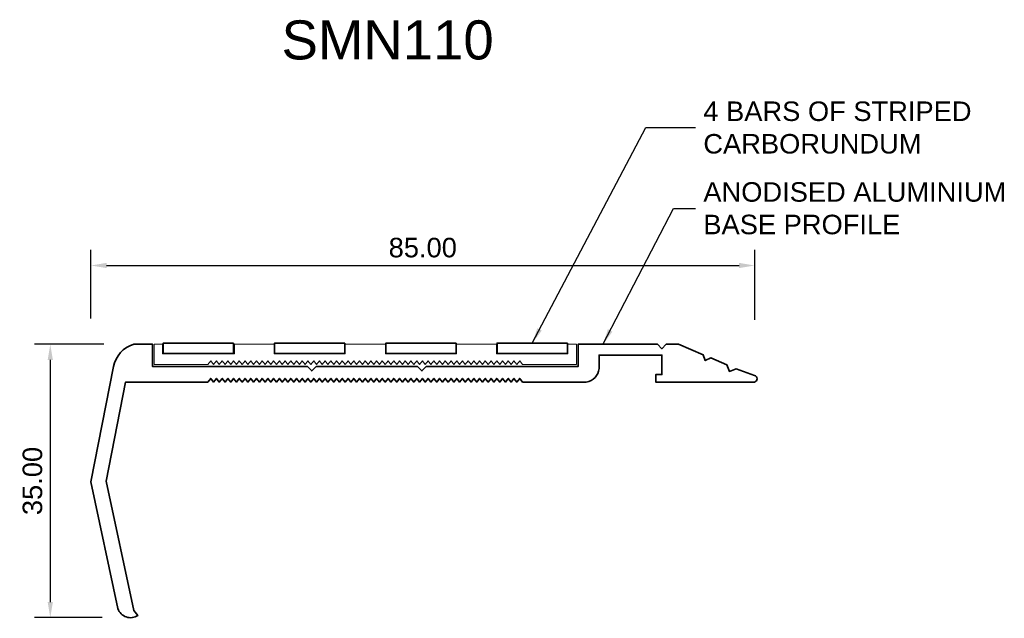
# Model space of a CAD drawing. Header units: millimetres. Extents: x -14 to 113, y -30 to 46.
import ezdxf

# ---------------------------------------------------------------- set-up
doc = ezdxf.new("R2010")
doc.units = ezdxf.units.MM
for name, color, linetype, lineweight in [('FS-DETAIL', 3, 'Continuous', 35), ('FS-DETAIL-THIN', 8, 'Continuous', 13), ('FS-DIM', 14, 'Continuous', 15), ('FS-TEXT', 7, 'Continuous', 25)]:
    doc.layers.add(name, color=color, linetype=linetype, lineweight=lineweight)
doc.styles.add('Arial', font='arial.ttf', dxfattribs={"height": 2.5})
doc.dimstyles.new('Diagonal_2.5mm Arial', dxfattribs={"dimtxt": 2.5, "dimasz": 2, "dimexe": 2, "dimexo": 3, "dimgap": 1, "dimtad": 1, "dimzin": 0, "dimdsep": 46, "dimtxsty": 'Arial', "dimcen": 2, "dimdle": 4, "dimclrd": 256, "dimclre": 256, "dimclrt": 50, "dimaunit": 1, "dimadec": 0, "dimazin": 0, "dimtfac": 1, "dimtix": 1, "dimtmove": 2, "dimatfit": 3, "dimfxl": 1, "dimtvp": 1, "dimtolj": 1, "dimtzin": 0, "dimarcsym": 0})
doc.dimstyles.new('Diagonal_2.5mm Arial$7', dxfattribs={"dimtxt": 2.5, "dimasz": 2, "dimexe": 2, "dimexo": 3, "dimgap": 1, "dimtad": 0, "dimzin": 0, "dimdsep": 46, "dimtxsty": 'Arial', "dimcen": 2, "dimdle": 4, "dimclrd": 1, "dimclre": 256, "dimclrt": 7, "dimaunit": 1, "dimadec": 0, "dimazin": 0, "dimtfac": 1, "dimtix": 1, "dimtmove": 2, "dimatfit": 3, "dimfxl": 1, "dimtvp": 1, "dimtolj": 1, "dimtzin": 0, "dimarcsym": 0})

# ---------------------------------------------------------------- blocks, each defined once
blk = doc.blocks.new('*D0')
at = {"layer": 'Defpoints', "color": 0, "transparency": 16777216}
for p in [(80.57, 14.93), (-4.44, 5.14), (80.57, 4.97)]:
    blk.add_point(p, dxfattribs=at)
at = {"layer": 'FS-DIM', "lineweight": -2, "transparency": 16777216}
for p, q in [((-4.44, 8.14), (-4.44, 16.93)), ((80.57, 7.97), (80.57, 16.93)), ((-2.44, 14.93), (78.57, 14.93))]:
    blk.add_line(p, q, dxfattribs=at)
at = {"layer": 'FS-DIM', "transparency": 16777216}
for points in [[(-2.44, 15.27), (-2.44, 14.6), (-4.44, 14.93)], [(78.57, 15.27), (78.57, 14.6), (80.57, 14.93)]]:
    blk.add_solid(points, dxfattribs=at)
at = {"layer": 'FS-DIM', "color": 50, "transparency": 16777216, "insert": (38.06, 17.21), "char_height": 2.5, "attachment_point": 5, "style": 'Arial'}
blk.add_mtext('\\A1;85.00', dxfattribs=at)
blk = doc.blocks.new('*D1')
at = {"layer": 'Defpoints', "color": 0, "transparency": 16777216}
for p in [(0.21, 4.84), (-9.65, -30.16), (-0.01, -30.16)]:
    blk.add_point(p, dxfattribs=at)
at = {"layer": 'FS-DIM', "lineweight": -2, "transparency": 16777216}
for p, q in [((-2.79, 4.84), (-11.65, 4.84)), ((-9.65, 2.84), (-9.65, -28.16)), ((-3.01, -30.16), (-11.65, -30.16))]:
    blk.add_line(p, q, dxfattribs=at)
at = {"layer": 'FS-DIM', "transparency": 16777216}
for points in [[(-9.98, 2.84), (-9.31, 2.84), (-9.65, 4.84)], [(-9.98, -28.16), (-9.31, -28.16), (-9.65, -30.16)]]:
    blk.add_solid(points, dxfattribs=at)
at = {"layer": 'FS-DIM', "color": 50, "transparency": 16777216, "insert": (-11.92, -12.66), "char_height": 2.5, "attachment_point": 5, "rotation": 90, "style": 'Arial'}
blk.add_mtext('\\A1;35.00', dxfattribs=at)
blk = doc.blocks.new('FS_SMI510')
at = {"layer": 'FS-DETAIL', "flags": 128}
for points in [[(10.38, 3), (1.38, 3), (1.38, 1.69), (10.38, 1.69)], [(24.63, 3), (15.63, 3), (15.63, 1.69), (24.63, 1.69)], [(38.88, 3), (29.88, 3), (29.88, 1.69), (38.88, 1.69)], [(53.13, 3), (44.13, 3), (44.13, 1.69), (53.13, 1.69)]]:
    blk.add_lwpolyline(points, close=True, dxfattribs=at)
at = {"layer": 'FS-DETAIL-THIN'}
for p, q in [((1.29, 2.85), (0.19, 2.85)), ((0.19, 0.25), (0.19, 2.85)), ((1.29, 1.62), (1.29, 2.85)), ((15.57, 2.85), (10.48, 2.85)), ((10.48, 2.85), (10.48, 1.62)), ((15.57, 1.62), (15.57, 2.85)), ((29.82, 2.85), (24.69, 2.85)), ((24.69, 2.85), (24.69, 1.62)), ((29.82, 1.62), (29.82, 2.85)), ((44.07, 2.85), (38.94, 2.85)), ((38.94, 2.85), (38.94, 1.62)), ((44.07, 1.62), (44.07, 2.85)), ((54.29, 2.85), (53.19, 2.85)), ((53.19, 2.85), (53.19, 1.62)), ((54.29, 2.85), (54.29, 0.25)), ((10.48, 1.62), (1.29, 1.62)), ((24.69, 1.62), (15.57, 1.62)), ((38.94, 1.62), (29.82, 1.62)), ((53.19, 1.62), (44.07, 1.62)), ((0.19, 0.25), (7.08, 0.25)), ((7.08, 0.25), (7.45, 0.73)), ((7.45, 0.73), (7.82, 0.25)), ((7.82, 0.25), (8.18, 0.73)), ((8.18, 0.73), (8.55, 0.25)), ((8.55, 0.25), (8.92, 0.73)), ((8.92, 0.73), (9.28, 0.25)), ((9.28, 0.25), (9.65, 0.73)), ((9.65, 0.73), (10.01, 0.25)), ((10.01, 0.25), (10.38, 0.73)), ((10.38, 0.73), (10.75, 0.25)), ((10.75, 0.25), (11.11, 0.73)), ((11.11, 0.73), (11.48, 0.25)), ((11.48, 0.25), (11.85, 0.73)), ((11.85, 0.73), (12.21, 0.25)), ((12.21, 0.25), (12.58, 0.73)), ((12.58, 0.73), (12.95, 0.25)), ((12.95, 0.25), (13.31, 0.73)), ((13.31, 0.73), (13.68, 0.25)), ((13.68, 0.25), (14.04, 0.73)), ((14.04, 0.73), (14.41, 0.25)), ((14.41, 0.25), (14.78, 0.73)), ((14.78, 0.73), (15.14, 0.25)), ((15.14, 0.25), (15.51, 0.73)), ((15.51, 0.73), (15.88, 0.25)), ((15.88, 0.25), (16.24, 0.73)), ((16.24, 0.73), (16.61, 0.25)), ((16.61, 0.25), (16.98, 0.73)), ((16.98, 0.73), (17.34, 0.25)), ((17.34, 0.25), (17.71, 0.73)), ((17.71, 0.73), (18.08, 0.25)), ((18.08, 0.25), (18.44, 0.73)), ((18.44, 0.73), (18.81, 0.25)), ((18.81, 0.25), (19.17, 0.73)), ((19.17, 0.73), (19.54, 0.25)), ((19.54, 0.25), (19.91, 0.73)), ((19.91, 0.73), (20.27, 0.25)), ((20.27, 0.25), (20.64, 0.73)), ((20.64, 0.73), (21.01, 0.25)), ((21.01, 0.25), (21.37, 0.73)), ((21.37, 0.73), (21.74, 0.25)), ((21.74, 0.25), (22.11, 0.73)), ((22.11, 0.73), (22.47, 0.25)), ((22.47, 0.25), (22.84, 0.73)), ((22.84, 0.73), (23.2, 0.25)), ((23.2, 0.25), (23.57, 0.73)), ((23.57, 0.73), (23.94, 0.25)), ((23.94, 0.25), (24.3, 0.73)), ((24.3, 0.73), (24.67, 0.25)), ((24.67, 0.25), (25.04, 0.73)), ((25.04, 0.73), (25.4, 0.25)), ((25.4, 0.25), (25.77, 0.73)), ((25.77, 0.73), (26.14, 0.25)), ((26.14, 0.25), (26.5, 0.73)), ((26.5, 0.73), (26.87, 0.25)), ((26.87, 0.25), (27.24, 0.73)), ((27.24, 0.73), (27.6, 0.25)), ((27.6, 0.25), (27.97, 0.73)), ((27.97, 0.73), (28.33, 0.25)), ((28.33, 0.25), (28.7, 0.73)), ((28.7, 0.73), (29.07, 0.25)), ((29.07, 0.25), (29.43, 0.73)), ((29.43, 0.73), (29.8, 0.25)), ((29.8, 0.25), (30.17, 0.73)), ((30.17, 0.73), (30.53, 0.25)), ((30.53, 0.25), (30.9, 0.73)), ((30.9, 0.73), (31.27, 0.25)), ((31.27, 0.25), (31.63, 0.73)), ((31.63, 0.73), (32, 0.25)), ((32, 0.25), (32.36, 0.73)), ((32.36, 0.73), (32.73, 0.25)), ((32.73, 0.25), (33.1, 0.73)), ((33.1, 0.73), (33.46, 0.25)), ((33.46, 0.25), (33.83, 0.73)), ((33.83, 0.73), (34.2, 0.25)), ((34.2, 0.25), (34.56, 0.73)), ((34.56, 0.73), (34.93, 0.25)), ((34.93, 0.25), (35.3, 0.73)), ((35.3, 0.73), (35.66, 0.25)), ((35.66, 0.25), (36.03, 0.73)), ((36.03, 0.73), (36.4, 0.25)), ((36.4, 0.25), (36.76, 0.73)), ((36.76, 0.73), (37.13, 0.25)), ((37.13, 0.25), (37.49, 0.73)), ((37.49, 0.73), (37.86, 0.25)), ((37.86, 0.25), (38.23, 0.73)), ((38.23, 0.73), (38.59, 0.25)), ((38.59, 0.25), (38.96, 0.73)), ((38.96, 0.73), (39.33, 0.25)), ((39.33, 0.25), (39.69, 0.73)), ((39.69, 0.73), (40.06, 0.25)), ((40.06, 0.25), (40.43, 0.73)), ((40.43, 0.73), (40.79, 0.25)), ((40.79, 0.25), (41.16, 0.73)), ((41.16, 0.73), (41.52, 0.25)), ((41.52, 0.25), (41.89, 0.73)), ((41.89, 0.73), (42.26, 0.25)), ((42.26, 0.25), (42.62, 0.73)), ((42.62, 0.73), (42.99, 0.25)), ((42.99, 0.25), (43.36, 0.73)), ((43.36, 0.73), (43.72, 0.25)), ((43.72, 0.25), (44.09, 0.73)), ((44.09, 0.73), (44.46, 0.25)), ((44.46, 0.25), (44.82, 0.73)), ((44.82, 0.73), (45.19, 0.25)), ((45.19, 0.25), (45.56, 0.73)), ((45.56, 0.73), (45.92, 0.25)), ((45.92, 0.25), (46.29, 0.73)), ((46.29, 0.73), (46.65, 0.25)), ((46.65, 0.25), (47.02, 0.73)), ((47.02, 0.73), (47.39, 0.25)), ((47.39, 0.25), (54.29, 0.25))]:
    blk.add_line(p, q, dxfattribs=at)
blk = doc.blocks.new('FS_SMN110')
at = {"layer": 'FS-DETAIL'}
blk.add_lwpolyline([(50.84, 0), (58.99, 0, 0.363366), (60.63, 1.75), (60.63, 3.47), (68.69, 3.47), (68.69, 0.97), (67.9, 0.97), (67.9, 0), (80.56, 0, 0.723376), (80.56, 0.86), (78.2, 1.71), (77.33, 1.38), (77.02, 2.21), (74.95, 3.09), (74.23, 2.75), (73.97, 3.5), (70.83, 4.84), (69.23, 4.84), (68.68, 4.28), (68.12, 4.84), (57.95, 4.84), (57.95, 1.99), (38.49, 1.99), (37.94, 1.43), (37.38, 1.99), (24.4, 1.99), (23.84, 1.43), (23.28, 1.99), (3.45, 1.99), (3.45, 4.84), (1.04, 4.84, 0.280213), (-1.55, 1.98), (-4.44, -12.79), (-0.99, -29, 0.49116), (1.58, -29.88), (1.05, -29.25), (-2.47, -12.7), (0, 0), (10.53, 0), (10.9, 0.48), (11.27, 0), (11.63, 0.48), (12, 0), (12.37, 0.48), (12.73, 0), (13.1, 0.48), (13.46, 0), (13.83, 0.48), (14.2, 0), (14.56, 0.48), (14.93, 0), (15.3, 0.48), (15.66, 0), (16.03, 0.48), (16.4, 0), (16.76, 0.48), (17.13, 0), (17.49, 0.48), (17.86, 0), (18.23, 0.48), (18.59, 0), (18.96, 0.48), (19.33, 0), (19.69, 0.48), (20.06, 0), (20.43, 0.48), (20.79, 0), (21.16, 0.48), (21.53, 0), (21.89, 0.48), (22.26, 0), (22.62, 0.48), (22.99, 0), (23.36, 0.48), (23.72, 0), (24.09, 0.48), (24.46, 0), (24.82, 0.48), (25.19, 0), (25.56, 0.48), (25.92, 0), (26.29, 0.48), (26.65, 0), (27.02, 0.48), (27.39, 0), (27.75, 0.48), (28.12, 0), (28.49, 0.48), (28.85, 0), (29.22, 0.48), (29.59, 0), (29.95, 0.48), (30.32, 0), (30.69, 0.48), (31.05, 0), (31.42, 0.48), (31.78, 0), (31.78, 0), (32.15, 0.48), (32.52, 0), (32.88, 0.48), (33.25, 0), (33.62, 0.48), (33.98, 0), (34.35, 0.48), (34.72, 0), (35.08, 0.48), (35.45, 0), (35.81, 0.48), (36.18, 0), (36.55, 0.48), (36.91, 0), (37.28, 0.48), (37.65, 0), (38.01, 0.48), (38.38, 0), (38.75, 0.48), (39.11, 0), (39.48, 0.48), (39.85, 0), (40.21, 0.48), (40.58, 0), (40.94, 0.48), (41.31, 0), (41.68, 0.48), (42.04, 0), (42.41, 0.48), (42.78, 0), (43.14, 0.48), (43.51, 0), (43.88, 0.48), (44.24, 0), (44.61, 0.48), (44.97, 0), (45.34, 0.48), (45.71, 0), (46.07, 0.48), (46.44, 0), (46.81, 0.48), (47.17, 0), (47.54, 0.48), (47.91, 0), (48.27, 0.48), (48.64, 0), (49.01, 0.48), (49.37, 0), (49.74, 0.48), (50.1, 0), (50.47, 0.48)], format="xyb", close=True, dxfattribs=at)
blk.add_blockref('FS_SMI510', (3.45, 1.99))

msp = doc.modelspace()

# ---------------------------------------------------------------- block references
msp.add_blockref('FS_SMN110', (0, 0))

# ---------------------------------------------------------------- texts
at = {"layer": 'FS-TEXT', "color": 7, "insert": (19.973, 46.32), "char_height": 5, "width": 31.8, "attachment_point": 1, "line_spacing_factor": 0.938532, "style": 'Arial', "bg_fill": 3, "box_fill_scale": 1.25, "bg_fill_color": 0, "bg_fill_transparency": 0}
msp.add_mtext('SMN110', dxfattribs=at)
at = {"layer": 'FS-TEXT', "color": 7, "char_height": 2.5, "attachment_point": 4, "style": 'Arial'}
for s, insert in [('4 BARS OF STRIPED \\PCARBORUNDUM', (73.994, 32.585)), ('ANODISED ALUMINIUM \\PBASE PROFILE', (73.994, 22.25))]:
    msp.add_mtext(s, dxfattribs=dict(at, insert=insert))

# ---------------------------------------------------------------- dimensions: what is measured, and where the dimension line sits
at = {"layer": 'FS-DIM'}
dim = msp.add_linear_dim(base=(80.565, 14.933), p1=(-4.437, 5.144), p2=(80.565, 4.969), dimstyle='Diagonal_2.5mm Arial', dxfattribs=at)
dim.commit()
dim.dimension.update_dxf_attribs({"geometry": '*D0', "text_midpoint": (38.064, 17.209)})
dim = msp.add_linear_dim(base=(-9.647, -30.165), p1=(0.21, 4.837), p2=(-0.012, -30.165), angle=90, dimstyle='Diagonal_2.5mm Arial', dxfattribs=at)
dim.commit()
dim.dimension.update_dxf_attribs({"geometry": '*D1', "text_midpoint": (-11.924, -12.664)})

# ---------------------------------------------------------------- leaders
at = {"layer": 'FS-TEXT', "annotation_type": 0, "has_hookline": 1, "hookline_direction": 0}
for points, text_width in [([(52.084, 4.984), (66.639, 32.585), (72.994, 32.585)], 34.12), ([(61.137, 4.836), (70.189, 22.25), (72.994, 22.25)], 38.545)]:
    msp.add_leader(points, dimstyle='Diagonal_2.5mm Arial$7', override={"dimscale": 0}, dxfattribs=dict(at, text_width=text_width))

doc.saveas('drawing.dxf')
